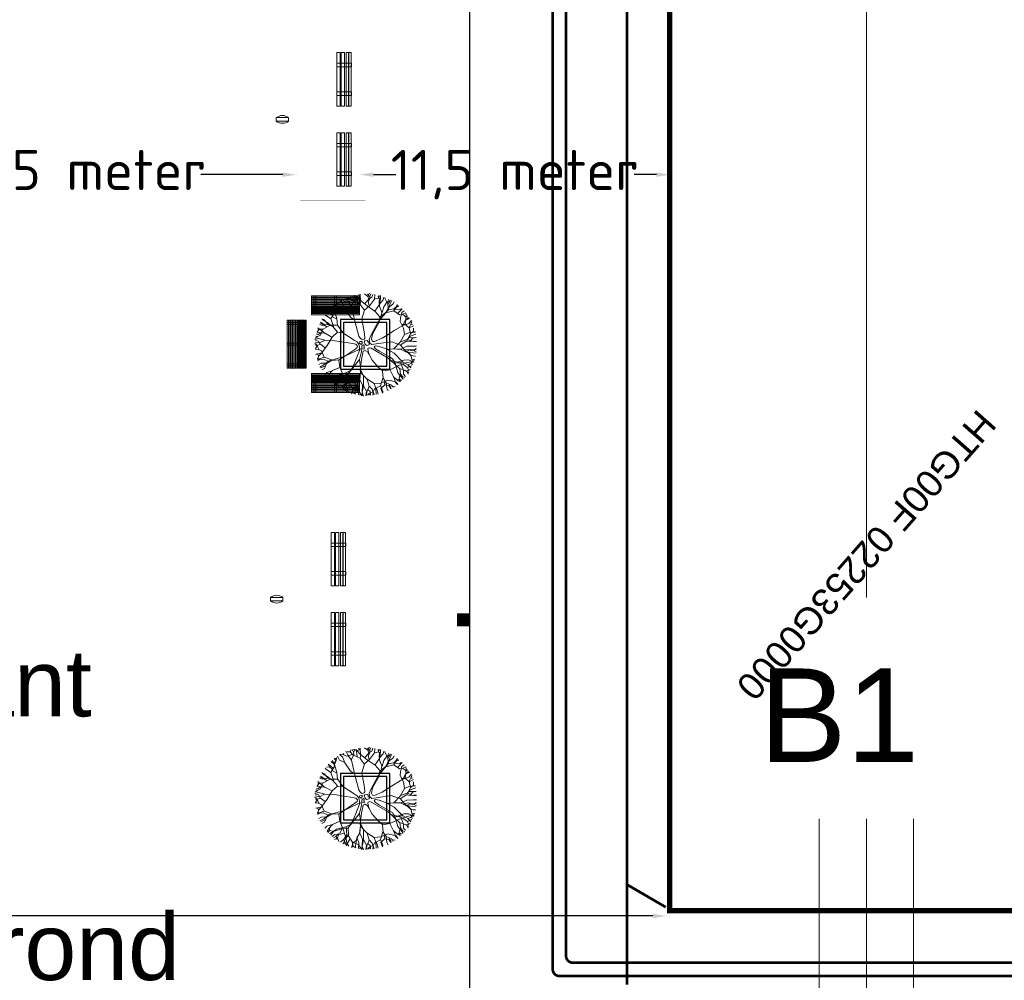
# Model space of a CAD drawing. Header units: millimetres. Extents: x 747415 to 1601423, y -236173 to 551995.
# Tile 191 of 256: x 1063415 to 1100309, y 53156 to 89137. Entities that reach past the tile are written whole.
import ezdxf
from ezdxf.lldxf.tags import DXFTag

# ---------------------------------------------------------------- set-up
doc = ezdxf.new("R2010")
doc.units = ezdxf.units.MM
doc.header["$LTSCALE"] = 100
doc.header["$MEASUREMENT"] = 0
for name, pattern in [('BORDERX2', [88.9, 25.4, -12.7, 25.4, -12.7, 0, -12.7]), ('HIDDEN', [9.525, 6.35, -3.175]), ('HIDDEN2', [4.7625, 3.175, -1.5875])]:
    doc.linetypes.add(name, pattern=pattern)
doc.layers.get('0').update_dxf_attribs({"linetype": 'CONTINUOUS', "lineweight": 0})
doc.layers.get('DEFPOINTS').update_dxf_attribs({"color": 6, "linetype": 'CONTINUOUS', "lineweight": 0})
for name, color, linetype, lineweight in [('T--A9042_BEPLANTING', 90, 'CONTINUOUS', 0), ('T--L9020_GEBOUWEN', 252, 'CONTINUOUS', 0), ('T--L9042_BOMEN', 84, 'CONTINUOUS', 0), ('T--L9051_Verwarming', 210, 'CENTRALE_VERWARMING', 0), ('T--L9052_Hemelwaterafvoer', 130, 'HEMELWATER_AFVOER', 0), ('T--L9052_Straatkolken', 240, 'CONTINUOUS', 0), ('T--L9064_ICT', 170, 'ICT_LEIDING', 0), ('T--L9065_BEVEILIGING_Afsluiter_ondergronds', 94, 'CONTINUOUS', 0), ('T--L9065_BEVEILIGING_Brandhydrant', 170, 'CONTINUOUS', 0), ('T--L9071_TERREINMEUBILAIR_Bank', 250, 'CONTINUOUS', 0), ('T--M9040_Terrein_Afwerking_Plein', 244, 'CONTINUOUS', 0)]:
    doc.layers.add(name, color=color, linetype=linetype, lineweight=lineweight)
for name, color, linetype in [('T--L9000_PERCELEN', 4, 'BORDERX2'), ('T--L9022_OVERKAPPING_Bushokje', 7, 'HIDDEN2'), ('T--L9041_VERHARDING_Wegen', 7, 'CONTINUOUS')]:
    doc.layers.add(name, color=color, linetype=linetype)
doc.styles.add('Raymond nov 2012', font='isocpeur.ttf', dxfattribs={"height": 1500})
doc.styles.get("Standard").update_dxf_attribs({"font": 'arial.ttf'})
tags = doc.linetypes.add('CENTRALE_VERWARMING', pattern='A,12.7,-5.08,["CV",Standard,S=2.54,R=0,X=-2.54,Y=-1.27],-5.08', length=22.86).pattern_tags.tags
tags[6] = DXFTag(74, 10)
tags = doc.linetypes.add('HEMELWATER_AFVOER', pattern='A,12.7,-5.08,["HWA",Standard,S=2.54,R=0,X=-2.54,Y=-1.27],-7.62', length=25.4).pattern_tags.tags
tags[6] = DXFTag(74, 10)
tags = doc.linetypes.add('ICT_LEIDING', pattern='A,12.7,-5.08,["ICT",Standard,S=2.54,R=0,X=-2.54,Y=-1.27],-7.62', length=25.4).pattern_tags.tags
tags[6] = DXFTag(74, 10)
doc.dimstyles.get("Standard").update_dxf_attribs({"dimtxt": 0.18, "dimasz": 500, "dimexe": 0.18, "dimexo": 0.0625, "dimgap": 0.09, "dimtad": 0, "dimtoh": 1, "dimdec": 0, "dimzin": 0, "dimdsep": 46, "dimtxsty": 'Standard', "dimcen": 0.09, "dimadec": 0, "dimazin": 0, "dimtfac": 1, "dimtdec": 0, "dimtofl": 0, "dimtmove": 0, "dimatfit": 3, "dimfxl": 1, "dimtolj": 1, "dimtzin": 0, "dimarcsym": 0})

# ---------------------------------------------------------------- blocks, each defined once
blk = doc.blocks.new('FMEBLOCK9')
at = {"layer": 'T--L9000_PERCELEN'}
blk.add_text('HTG00F 02253G0000', height=1, dxfattribs=at).set_placement((0, 0))
blk = doc.blocks.new('*D118')
at = {"layer": 'DEFPOINTS', "color": 0, "linetype": 'Continuous', "transparency": 16777216}
for p in [(1018847, 55566), (1018847, 55566), (1087638, 55566)]:
    blk.add_point(p, dxfattribs=at)
at = {"layer": 'T--M9040_Terrein_Afwerking_Plein', "color": 0, "linetype": 'Continuous', "lineweight": -2, "transparency": 16777216}
for p, q in [((1018847, 55566), (1018847, 55566)), ((1019347, 55566), (1049267, 55566)), ((1087138, 55566), (1057217, 55566)), ((1087638, 55566), (1087638, 55566))]:
    blk.add_line(p, q, dxfattribs=at)
at = {"layer": 'T--M9040_Terrein_Afwerking_Plein', "color": 0, "linetype": 'Continuous', "transparency": 16777216}
for points in [[(1019347, 55649), (1019347, 55483), (1018847, 55566)], [(1087138, 55649), (1087138, 55483), (1087638, 55566)]]:
    blk.add_solid(points, dxfattribs=at)
at = {"layer": 'T--M9040_Terrein_Afwerking_Plein', "color": 0, "linetype": 'Continuous', "transparency": 16777216, "insert": (1053242, 55566), "char_height": 1500, "attachment_point": 5, "style": 'Raymond nov 2012'}
blk.add_mtext('\\A1;69 meter', dxfattribs=at)
blk = doc.blocks.new('*D119')
at = {"layer": 'DEFPOINTS', "color": 0, "linetype": 'Continuous', "transparency": 16777216}
for p in [(1057410, 83333), (1073770, 83333), (1073770, 83333)]:
    blk.add_point(p, dxfattribs=at)
at = {"layer": 'T--M9040_Terrein_Afwerking_Plein', "color": 0, "linetype": 'Continuous', "lineweight": -2, "transparency": 16777216}
for p, q in [((1057410, 83333), (1057410, 83333)), ((1057910, 83333), (1060978, 83333)), ((1073270, 83333), (1070203, 83333)), ((1073770, 83333), (1073770, 83333))]:
    blk.add_line(p, q, dxfattribs=at)
at = {"layer": 'T--M9040_Terrein_Afwerking_Plein', "color": 0, "linetype": 'Continuous', "transparency": 16777216}
for points in [[(1057910, 83416), (1057910, 83250), (1057410, 83333)], [(1073270, 83416), (1073270, 83250), (1073770, 83333)]]:
    blk.add_solid(points, dxfattribs=at)
at = {"layer": 'T--M9040_Terrein_Afwerking_Plein', "color": 0, "linetype": 'Continuous', "transparency": 16777216, "insert": (1065590, 83333), "char_height": 1500, "attachment_point": 5, "style": 'Raymond nov 2012'}
blk.add_mtext('\\A1;16,5 meter', dxfattribs=at)
blk = doc.blocks.new('*D141')
at = {"layer": 'DEFPOINTS', "color": 0, "linetype": 'Continuous', "transparency": 16777216}
for p in [(1076170, 83333), (1087774, 83333), (1087774, 83333)]:
    blk.add_point(p, dxfattribs=at)
at = {"layer": 'T--M9040_Terrein_Afwerking_Plein', "color": 0, "linetype": 'Continuous', "lineweight": -2, "transparency": 16777216}
for p, q in [((1076170, 83333), (1076170, 83333)), ((1076670, 83333), (1077510, 83333)), ((1087274, 83333), (1086435, 83333)), ((1087774, 83333), (1087774, 83333))]:
    blk.add_line(p, q, dxfattribs=at)
at = {"layer": 'T--M9040_Terrein_Afwerking_Plein', "color": 0, "linetype": 'Continuous', "transparency": 16777216}
for points in [[(1076670, 83416), (1076670, 83250), (1076170, 83333)], [(1087274, 83416), (1087274, 83250), (1087774, 83333)]]:
    blk.add_solid(points, dxfattribs=at)
at = {"layer": 'T--M9040_Terrein_Afwerking_Plein', "color": 0, "linetype": 'Continuous', "transparency": 16777216, "insert": (1081972, 83333), "char_height": 1500, "attachment_point": 5, "style": 'Raymond nov 2012'}
blk.add_mtext('\\A1;11,5 meter', dxfattribs=at)
blk = doc.blocks.new('boom13')
for p, q in [((-606, 955), (-1011, 1186)), ((-679, 738), (-388, 450)), ((-449, 798), (-606, 955)), ((-370, 711), (-449, 798)), ((137, 948), (50, 672)), ((-204, 179), (-722, 696)), ((-388, 450), (-261, 327)), ((-213, 484), (-370, 711)), ((-156, 367), (-213, 484)), ((50, 672), (6, 360)), ((121, 280), (299, 369)), ((299, 369), (659, 718)), ((-966, 249), (-645, 88)), ((-645, 88), (-379, 36)), ((-379, 36), (-204, 40)), ((-261, 327), (-187, 297)), ((-170, 127), (-204, 179)), ((-204, 40), (-170, 70)), ((-187, 297), (-156, 327)), ((-170, 70), (-170, 127)), ((-156, 327), (-156, 367)), ((6, 360), (32, 289)), ((32, 289), (121, 280)), ((228, 49), (201, 13)), ((201, 13), (201, -58)), ((388, 76), (228, 49)), ((950, 127), (388, 76)), ((201, -58), (255, -111)), ((255, -111), (362, -147)), ((362, -147), (935, -144))]:
    blk.add_line(p, q)
for points in [[(-413, 759), (-447, 992), (-269, 1281), (-35, 1515), (-13, 1692), (-46, 1926)], [(-257, 1303), (-235, 1570), (-369, 1759), (-402, 1881)], [(-366, 1282), (-285, 1517), (-346, 1659), (-369, 1793), (-399, 1887)], [(-313, 1681), (-246, 1770), (-257, 1904)], [(-285, 1532), (-63, 1735), (-14, 1860), (-45, 1939)], [(-189, 1626), (-250, 1894)], [(-224, 1581), (-146, 1704), (-124, 1926)], [(-55, 1742), (181, 1756), (261, 1834), (270, 1904)], [(-22, 1868), (112, 1906)], [(137, 948), (215, 1182), (313, 1542), (331, 1778), (411, 1903)], [(354, 1515), (343, 1637), (165, 1748), (199, 1926)], [(269, 1841), (364, 1903)], [(321, 1550), (472, 1698), (497, 1863)], [(-1095, 1504), (-1160, 1475), (-1194, 1518)], [(-966, 249), (-1136, 377), (-1160, 636), (-1100, 999), (-1069, 1336), (-1084, 1501), (-1026, 1635)], [(-1158, 1348), (-1114, 1592)], [(-838, 771), (-961, 988), (-951, 1244), (-993, 1420), (-1088, 1527), (-1114, 1604)], [(-874, 1546), (-1008, 1540), (-1062, 1627)], [(-702, 1481), (-858, 1537), (-925, 1692)], [(-169, 984), (-173, 989), (-374, 1274), (-593, 1370), (-859, 1546), (-920, 1704)], [(-814, 1737), (-669, 1392), (-536, 1248), (-447, 981), (-524, 1248), (-480, 1481), (-536, 1726), (-569, 1837)], [(-585, 1378), (-599, 1520), (-669, 1591), (-715, 1702), (-785, 1773)], [(-708, 1694), (-659, 1803)], [(-669, 1381), (-636, 1592), (-702, 1793)], [(-35, 1515), (210, 1548), (477, 1492), (599, 1537), (788, 1637), (821, 1737)], [(343, 1648), (488, 1704), (532, 1826)], [(499, 1715), (710, 1781)], [(590, 1752), (544, 1831)], [(707, 1648), (598, 1744), (607, 1815)], [(929, 1057), (924, 1363), (729, 1530), (715, 1656), (740, 1774)], [(800, 1490), (920, 1686)], [(988, 1381), (922, 1526), (922, 1604), (933, 1648)], [(932, 1371), (1068, 1535), (1076, 1574)], [(1020, 1171), (1001, 1377), (1055, 1484), (1130, 1550)], [(1040, 1500), (1046, 1595)], [(-1330, 1129), (-1455, 1092), (-1557, 1142)], [(-1383, 1234), (-1502, 1265)], [(-722, 696), (-968, 847), (-1210, 999), (-1342, 1181), (-1459, 1300)], [(-972, 987), (-1092, 1170), (-1254, 1296), (-1400, 1311)], [(-1104, 1115), (-1320, 1126), (-1373, 1231), (-1358, 1377)], [(-969, 892), (-1014, 1192), (-1158, 1337), (-1303, 1415)], [(-1254, 1296), (-1229, 1464), (-1251, 1463)], [(685, 691), (848, 929), (1012, 1163), (1200, 1286), (1325, 1397)], [(848, 806), (945, 1056), (1095, 1189), (1176, 1392), (1248, 1462)], [(988, 926), (1177, 1037), (1311, 1192), (1333, 1337)], [(1119, 1196), (1316, 1218), (1395, 1296)], [(1214, 1211), (1341, 1351)], [(1305, 896), (1432, 1083), (1519, 1137)], [(1311, 1192), (1478, 1159), (1478, 1181)], [(-1509, -64), (-1555, 179), (-1512, 448), (-1563, 568), (-1672, 752), (-1774, 780)], [(-1451, 712), (-1677, 725), (-1768, 772)], [(-1157, 647), (-1453, 701), (-1638, 830), (-1700, 903)], [(-1427, 965), (-1568, 891), (-1646, 887), (-1690, 896)], [(-1598, 808), (-1608, 902), (-1661, 962)], [(-1548, 1010), (-1643, 1011)], [(-679, 738), (-791, 848), (-980, 892), (-1347, 903), (-1637, 1026)], [(-1218, 1007), (-1423, 978), (-1532, 1026), (-1602, 1097)], [(-169, 984), (-101, 476), (-74, 236), (-3, 182), (130, 191), (264, 289), (685, 691)], [(659, 718), (855, 798), (1090, 685), (1371, 447), (1644, 247), (1792, 175), (1878, 56)], [(766, 803), (988, 914), (1244, 892), (1422, 926), (1533, 1014), (1611, 1037)], [(945, 124), (950, 127), (1245, 314), (1352, 529), (1541, 785), (1701, 838)], [(1098, 677), (1297, 903), (1502, 996), (1597, 1011)], [(1463, 973), (1549, 932), (1627, 947)], [(1542, 801), (1542, 935), (1631, 984)], [(1600, 578), (1633, 704), (1728, 766)], [(-1138, 366), (-1403, 320), (-1594, 382), (-1810, 346), (-1907, 371)], [(-1674, 471), (-1860, 508)], [(-1661, 307), (-1724, 449), (-1848, 487)], [(-1613, 398), (-1733, 556), (-1840, 584)], [(-1736, 459), (-1813, 667)], [(1360, 520), (1502, 527), (1577, 594), (1689, 634), (1764, 701)], [(1472, 391), (1592, 570), (1710, 561), (1827, 474)], [(1681, 627), (1788, 573)], [(1718, 569), (1805, 655)], [(-1529, 325), (-1650, 308), (-1752, 124), (-1932, 149)], [(-1667, 148), (-1877, 180), (-1915, 167)], [(-1395, 307), (-1656, 145), (-1699, -108), (-1799, -185), (-1913, -224)], [(-879, -432), (-510, -289), (-226, -147), (-217, -67), (-297, 5), (-404, 31)], [(0, 162), (-62, 137), (-62, 37), (0, 0), (100, -12), (125, 25), (112, 112), (75, 137), (37, 125), (0, 150)], [(1252, 306), (1483, 213), (1628, 268), (1763, 283), (1859, 309)], [(1499, 212), (1690, -20), (1812, -74), (1893, -48)], [(1521, -126), (1674, 12), (1792, 33), (1890, 12)], [(1587, 113), (1858, 159)], [(1797, 55), (1876, 106)], [(1800, 183), (1809, 254), (1864, 261)], [(-1701, -27), (-1930, -25)], [(-879, -432), (-967, -449), (-1264, -286), (-1509, -64), (-1688, -51), (-1919, -96)], [(-1566, -256), (-1692, -185), (-1916, -173)], [(-1662, -350), (-1754, -288), (-1887, -306)], [(-1789, -188), (-1814, -330), (-1879, -359)], [(-1817, -341), (-1861, -422)], [(-1287, -276), (-1555, -267), (-1737, -410), (-1857, -449)], [(-492, -352), (-495, -358), (-911, -922), (-881, -1160), (-895, -1478), (-999, -1611)], [(-891, -407), (-492, -352), (-218, -204), (-135, -200), (-113, -230), (-130, -300), (-237, -923)], [(-702, -669), (-359, -405), (-163, -271), (-39, -236), (59, -236), (166, -271), (264, -360), (639, -692)], [(319, -824), (184, -520), (95, -342), (15, -298), (-39, -325), (-83, -431), (-318, -1107)], [(-87, -62), (-162, -87), (-125, -162), (-62, -150), (0, -125), (0, -62), (-37, -50), (-100, -75)], [(75, -100), (37, -150), (112, -200), (150, -162), (137, -87), (75, -100)], [(935, -144), (1224, -133), (1510, -124), (1721, -202), (1884, -236)], [(986, -142), (1123, -269), (1479, -385), (1713, -415), (1834, -501)], [(1697, -28), (1699, -264), (1772, -347), (1843, -360)], [(1780, -356), (1837, -454)], [(1821, -67), (1852, -203)], [(-1505, -468), (-1710, -415), (-1864, -478)], [(-891, -407), (-1135, -370), (-1495, -471), (-1706, -577), (-1854, -573)], [(-1728, -663), (-1831, -613)], [(-1693, -853), (-1356, -691), (-1218, -551), (-956, -449), (-1218, -540), (-1454, -507), (-1695, -574), (-1805, -613)], [(-1477, -889), (-1610, -694), (-1718, -666), (-1783, -695)], [(-1344, -691), (-1557, -668), (-1754, -744)], [(-1443, -729), (-1491, -887), (-1643, -962)], [(-702, -669), (-806, -786), (-841, -977), (-833, -1345), (-941, -1639)], [(638, -689), (708, -890), (584, -1119), (332, -1387), (120, -1650), (40, -1795), (-83, -1874)], [(637, -691), (642, -693), (968, -818), (1204, -776), (1522, -774), (1661, -871)], [(1486, -393), (1626, -551), (1790, -585)], [(1535, -766), (1643, -686), (1736, -728)], [(1565, -784), (1666, -680), (1736, -692)], [(1674, -672), (1756, -630)], [(-1602, -926), (-1703, -830)], [(-1179, -979), (-1466, -892), (-1599, -915), (-1651, -982)], [(-318, -1107), (-576, -1144), (-942, -1102), (-1280, -1088), (-1443, -1111), (-1580, -1060)], [(-1308, -945), (-1507, -1134)], [(-922, -919), (-1165, -971), (-1255, -1096), (-1359, -1184), (-1424, -1259)], [(-841, -966), (-1139, -1026), (-1276, -1177), (-1346, -1326)], [(-237, -923), (-239, -1212), (-245, -1498), (-333, -1704), (-375, -1866)], [(319, -824), (428, -1069), (547, -1423), (663, -1629), (666, -1778)], [(717, -882), (962, -992), (1087, -1149), (1286, -1240), (1352, -1315)], [(963, -976), (1270, -987), (1446, -800), (1573, -792), (1689, -823)], [(966, -829), (1029, -1069), (1159, -1153), (1252, -1252), (1330, -1314)], [(1038, -1082), (966, -1374), (995, -1505), (1065, -1554)], [(1201, -787), (1292, -897), (1390, -917), (1490, -983), (1588, -1004)], [(1277, -995), (1434, -1138), (1473, -1149)], [(1403, -869), (1592, -998)], [(1479, -981), (1500, -1099)], [(-1287, -1178), (-1533, -1146)], [(-1445, -1122), (-1413, -1185), (-1455, -1222)], [(-1057, -1112), (-1057, -1328), (-1160, -1386), (-1306, -1378)], [(-1099, -1424), (-1218, -1439)], [(-1162, -1397), (-1187, -1517)], [(-892, -1157), (-1006, -1242), (-1031, -1339), (-1102, -1435), (-1127, -1532)], [(-1059, -1339), (-1017, -1461), (-1061, -1566)], [(-587, -1142), (-626, -1440), (-745, -1631), (-816, -1696)], [(-637, -1438), (-639, -1665), (-681, -1758)], [(-307, -1109), (-249, -1371), (-300, -1565), (-254, -1779), (-274, -1877)], [(-235, -1363), (-61, -1615), (194, -1645), (276, -1742), (321, -1853)], [(544, -1434), (501, -1641), (572, -1792)], [(576, -1126), (792, -1336), (874, -1546), (884, -1641)], [(963, -1385), (775, -1528), (752, -1636), (784, -1700)], [(784, -1343), (965, -1480), (1014, -1570)], [(1011, -1213), (1210, -1402)], [(1093, -1173), (1105, -1371), (1179, -1454)], [(1103, -1268), (1237, -1402)], [(-887, -1491), (-812, -1602), (-859, -1694)], [(-726, -1590), (-819, -1605), (-876, -1661)], [(-316, -1584), (-467, -1712), (-490, -1821)], [(-386, -1649), (-414, -1837)], [(-248, -1508), (-117, -1669), (-102, -1788), (-127, -1884)], [(-63, -1626), (-84, -1837), (-69, -1874)], [(-81, -1793), (-33, -1875)], [(47, -1803), (118, -1815), (122, -1870)], [(113, -1651), (122, -1880)], [(271, -1486), (445, -1614), (430, -1731), (336, -1844)], [(278, -1731), (422, -1749), (454, -1813)], [(433, -1752), (515, -1792)], [(437, -1740), (518, -1831)], [(452, -1623), (576, -1662), (633, -1760)], [(750, -1647), (705, -1752)], [(853, -1505), (808, -1589), (819, -1668)], [(1006, -1508), (916, -1614)]]:
    blk.add_lwpolyline(points)
blk = doc.blocks.new('Buitenbank 180cm enkel')
at = {"layer": 'T--L9071_TERREINMEUBILAIR_Bank'}
for points in [[(-1715, -95), (-1715, -105), (-1635, -105), (-1635, -95)], [(-1715, -140), (-1715, -150), (-1635, -150), (-1635, -140)], [(-1715, -185), (-1715, -195), (-1635, -195), (-1635, -185)], [(-1715, -230), (-1715, -240), (-1635, -240), (-1635, -230)], [(-1715, -275), (-1715, -285), (-1635, -285), (-1635, -275)], [(-1715, -320), (-1715, -335), (-1635, -335), (-1635, -320)], [(-940, -95), (-940, -105), (-860, -105), (-860, -95)], [(-940, -140), (-940, -150), (-860, -150), (-860, -140)], [(-940, -185), (-940, -195), (-860, -195), (-860, -185)], [(-940, -230), (-940, -240), (-860, -240), (-860, -230)], [(-940, -275), (-940, -285), (-860, -285), (-860, -275)], [(-940, -320), (-940, -335), (-860, -335), (-860, -320)], [(-165, -95), (-165, -105), (-85, -105), (-85, -95)], [(-165, -140), (-165, -150), (-85, -150), (-85, -140)], [(-165, -185), (-165, -195), (-85, -195), (-85, -185)], [(-165, -230), (-165, -240), (-85, -240), (-85, -230)], [(-165, -285), (-165, -295), (-85, -295), (-85, -285)], [(-165, -320), (-165, -335), (-85, -335), (-85, -320)], [(-1715, -385), (-1715, -400), (-1635, -400), (-1635, -385)], [(-1715, -450), (-1715, -465), (-1635, -465), (-1635, -450)], [(-1715, -515), (-1715, -530), (-1635, -530), (-1635, -515)], [(-1715, -580), (-1715, -595), (-1635, -595), (-1635, -580)], [(-1715, -645), (-1715, -660), (-1635, -660), (-1635, -645)], [(-940, -385), (-940, -400), (-860, -400), (-860, -385)], [(-940, -450), (-940, -465), (-860, -465), (-860, -450)], [(-940, -515), (-940, -530), (-860, -530), (-860, -515)], [(-940, -580), (-940, -595), (-860, -595), (-860, -580)], [(-940, -645), (-940, -660), (-860, -660), (-860, -645)], [(-165, -385), (-165, -400), (-85, -400), (-85, -385)], [(-165, -450), (-165, -465), (-85, -465), (-85, -450)], [(-165, -515), (-165, -530), (-85, -530), (-85, -515)], [(-165, -580), (-165, -595), (-85, -595), (-85, -580)], [(-165, -645), (-165, -660), (-85, -660), (-85, -645)]]:
    blk.add_hatch(color=256, dxfattribs=at).paths.add_polyline_path(points)
for p, q in [((-1800, 0), (0, 0)), ((-1800, 0), (-1800, -45)), ((0, 0), (0, -45)), ((-1800, -45), (0, -45)), ((-1800, -60), (0, -60)), ((-1800, -60), (-1800, -95)), ((-1800, -95), (0, -95)), ((-1800, -105), (0, -105)), ((-1800, -105), (-1800, -140)), ((-1800, -140), (0, -140)), ((-1800, -150), (0, -150)), ((-1800, -150), (-1800, -185)), ((-1800, -185), (0, -185)), ((-1800, -195), (0, -195)), ((-1800, -195), (-1800, -230)), ((-1800, -230), (0, -230)), ((-1800, -240), (0, -240)), ((-1800, -240), (-1800, -275)), ((-1800, -275), (0, -275)), ((-1800, -285), (0, -285)), ((-1800, -285), (-1800, -320)), ((-1800, -320), (0, -320)), ((-1800, -335), (0, -335)), ((-1800, -335), (-1800, -385)), ((0, -60), (0, -95)), ((0, -105), (0, -140)), ((0, -150), (0, -185)), ((0, -195), (0, -230)), ((0, -240), (0, -275)), ((0, -285), (0, -320)), ((0, -335), (0, -385)), ((-1800, -385), (0, -385)), ((-1800, -400), (0, -400)), ((-1800, -400), (-1800, -450)), ((-1800, -450), (0, -450)), ((-1800, -465), (0, -465)), ((-1800, -465), (-1800, -515)), ((-1800, -515), (0, -515)), ((-1800, -530), (0, -530)), ((-1800, -530), (-1800, -580)), ((-1800, -580), (0, -580)), ((-1800, -595), (0, -595)), ((-1800, -595), (-1800, -645)), ((-1800, -645), (0, -645)), ((-1800, -660), (0, -660)), ((-1800, -660), (-1800, -710)), ((-1800, -710), (0, -710)), ((0, -400), (0, -450)), ((0, -465), (0, -515)), ((0, -530), (0, -580)), ((0, -595), (0, -645)), ((0, -660), (0, -710))]:
    blk.add_line(p, q, dxfattribs=at)
at = {"layer": 'T--L9071_TERREINMEUBILAIR_Bank', "linetype": 'HIDDEN'}
for p, q in [((-1715, -60), (-1715, -710)), ((-1635, -60), (-1635, -710)), ((-940, -60), (-940, -710)), ((-860, -60), (-860, -710)), ((-165, -60), (-165, -710)), ((-85, -60), (-85, -710))]:
    blk.add_line(p, q, dxfattribs=at)
at = {"layer": 'T--L9071_TERREINMEUBILAIR_Bank', "const_width": 1}
for points in [[(-1715, -95), (-1715, -105), (-1635, -105), (-1635, -95)], [(-1715, -140), (-1715, -150), (-1635, -150), (-1635, -140)], [(-1715, -185), (-1715, -195), (-1635, -195), (-1635, -185)], [(-1715, -230), (-1715, -240), (-1635, -240), (-1635, -230)], [(-1715, -275), (-1715, -285), (-1635, -285), (-1635, -275)], [(-1715, -320), (-1715, -335), (-1635, -335), (-1635, -320)], [(-940, -95), (-940, -105), (-860, -105), (-860, -95)], [(-940, -140), (-940, -150), (-860, -150), (-860, -140)], [(-940, -185), (-940, -195), (-860, -195), (-860, -185)], [(-940, -230), (-940, -240), (-860, -240), (-860, -230)], [(-940, -275), (-940, -285), (-860, -285), (-860, -275)], [(-940, -320), (-940, -335), (-860, -335), (-860, -320)], [(-165, -95), (-165, -105), (-85, -105), (-85, -95)], [(-165, -140), (-165, -150), (-85, -150), (-85, -140)], [(-165, -185), (-165, -195), (-85, -195), (-85, -185)], [(-165, -230), (-165, -240), (-85, -240), (-85, -230)], [(-165, -285), (-165, -295), (-85, -295), (-85, -285)], [(-165, -320), (-165, -335), (-85, -335), (-85, -320)], [(-1715, -385), (-1715, -400), (-1635, -400), (-1635, -385)], [(-1715, -450), (-1715, -465), (-1635, -465), (-1635, -450)], [(-1715, -515), (-1715, -530), (-1635, -530), (-1635, -515)], [(-1715, -580), (-1715, -595), (-1635, -595), (-1635, -580)], [(-1715, -645), (-1715, -660), (-1635, -660), (-1635, -645)], [(-940, -385), (-940, -400), (-860, -400), (-860, -385)], [(-940, -450), (-940, -465), (-860, -465), (-860, -450)], [(-940, -515), (-940, -530), (-860, -530), (-860, -515)], [(-940, -580), (-940, -595), (-860, -595), (-860, -580)], [(-940, -645), (-940, -660), (-860, -660), (-860, -645)], [(-165, -385), (-165, -400), (-85, -400), (-85, -385)], [(-165, -450), (-165, -465), (-85, -465), (-85, -450)], [(-165, -515), (-165, -530), (-85, -530), (-85, -515)], [(-165, -580), (-165, -595), (-85, -595), (-85, -580)], [(-165, -645), (-165, -660), (-85, -660), (-85, -645)]]:
    blk.add_lwpolyline(points, close=True, dxfattribs=at)
blk = doc.blocks.new('Afvalbak')
at = {"layer": 'T--L9071_TERREINMEUBILAIR_Bank', "linetype": 'Continuous'}
blk.add_lwpolyline([(-65, 0), (65, 0), (65, -460), (-65, -460)], close=True, dxfattribs=at)
for centre, start, end in [((225.625, -230), 141.641984, 218.358016), ((-225.625, -230), 321.641984, 38.358016)]:
    blk.add_arc(centre, 370.625, start, end, dxfattribs=at)

msp = doc.modelspace()

# ---------------------------------------------------------------- hatches: boundary and pattern name
at = {"layer": 'T--A9042_BEPLANTING'}
h = msp.add_hatch(dxfattribs=at)
h.set_pattern_fill('GRASS', color=256, scale=1500, style=0)
edge = h.paths.add_edge_path()
edge.add_line((1194589.183, 247525.193), (1194593.64, 247264.881))
edge.add_line((1194593.64, 247264.881), (1189597.042, 247120.843))
edge.add_line((1189597.042, 247120.843), (1179615.176, 246734.424))
edge.add_line((1179615.176, 246734.424), (1169673.169, 246260.926))
edge.add_line((1169673.169, 246260.926), (1159743.156, 245284.429))
edge.add_line((1159743.156, 245284.429), (1149794.302, 244232.037))
edge.add_line((1149794.302, 244232.037), (1139904.319, 243419.621))
edge.add_line((1139904.319, 243419.621), (1138613.747, 243325.021))
edge.add_line((1138613.747, 243325.021), (1135690.007, 243117.197))
edge.add_line((1135690.007, 243117.197), (1132771.926, 242932.503))
edge.add_line((1132771.926, 242932.503), (1129859.398, 242758.599))
edge.add_line((1129859.398, 242758.599), (1126616.556, 242566.575))
edge.add_line((1126616.556, 242566.575), (1123385.964, 242364.695))
edge.add_line((1123385.964, 242364.695), (1120184.728, 242139.833))
edge.add_line((1120184.728, 242139.833), (1117014.113, 241880.011))
edge.add_line((1117014.113, 241880.011), (1113876.289, 241570.228))
edge.add_line((1113876.289, 241570.228), (1110773.76, 241198.319))
edge.add_line((1110773.76, 241198.319), (1107692.214, 240764.72))
edge.add_line((1107692.214, 240764.72), (1104624.361, 240306.925))
edge.add_line((1104624.361, 240306.925), (1101572.465, 239835.828))
edge.add_line((1101572.465, 239835.828), (1100403.086, 239650.924))
edge.add_line((1100403.086, 239650.924), (1097780.987, 239217.99))
edge.add_line((1097780.987, 239217.99), (1095157.329, 238732.83))
edge.add_line((1095157.329, 238732.83), (1092526.922, 238274.052))
edge.add_line((1092526.922, 238274.052), (1089457.602, 237766.051))
edge.add_line((1089457.602, 237766.051), (1086388.73, 237224.846))
edge.add_line((1086388.73, 237224.846), (1083401.545, 236651.668))
edge.add_line((1083401.545, 236651.668), (1080469.385, 236024.459))
edge.add_line((1080469.385, 236024.459), (1077519.444, 235269.823))
edge.add_line((1077519.444, 235269.823), (1074567.867, 234454.498))
edge.add_line((1074567.867, 234454.498), (1071611.505, 233602.32))
edge.add_line((1071611.505, 233602.32), (1068661.406, 232725.291))
edge.add_line((1068661.406, 232725.291), (1065719.424, 231822.381))
edge.add_line((1065719.424, 231822.381), (1062684.54, 230856.109))
edge.add_line((1062684.54, 230856.109), (1059866.196, 229920.836))
edge.add_line((1059866.196, 229920.836), (1056845.381, 228880.035))
edge.add_line((1056845.381, 228880.035), (1054034.15, 227860.451))
edge.add_line((1054034.15, 227860.451), (1051908.682, 227043.859))
edge.add_line((1051908.682, 227043.859), (1051192.354, 226766.278))
edge.add_line((1051192.354, 226766.278), (1050671.69, 226564.519))
edge.add_line((1050671.69, 226564.519), (1049927.631, 226262.62))
edge.add_line((1049927.631, 226262.62), (1049070.32, 225903.54))
edge.add_line((1049070.32, 225903.54), (1048360.834, 225606.376))
edge.add_line((1048360.834, 225606.376), (1045574.185, 224396.868))
edge.add_line((1045574.185, 224396.868), (1042746.023, 223102.062))
edge.add_line((1042746.023, 223102.062), (1039916.204, 221736.561))
edge.add_line((1039916.204, 221736.561), (1037264.038, 220364.549))
edge.add_line((1037264.038, 220364.549), (1036639.036, 220037.907))
edge.add_line((1036639.036, 220037.907), (1035761.731, 219567.084))
edge.add_line((1035761.731, 219567.084), (1034455.173, 218860.02))
edge.add_line((1034455.173, 218860.02), (1031834.519, 217415.207))
edge.add_line((1031834.519, 217415.207), (1029063.532, 215837.52))
edge.add_line((1029063.532, 215837.52), (1026493.513, 214322.916))
edge.add_line((1026493.513, 214322.916), (1023661.374, 212596.81))
edge.add_line((1023661.374, 212596.81), (1021148.701, 211011.913))
edge.add_line((1021148.701, 211011.913), (1018664.489, 209394.723))
edge.add_line((1018664.489, 209394.723), (1016111.63, 207674.051))
edge.add_line((1016111.63, 207674.051), (1013541.964, 205866.676))
edge.add_line((1013541.964, 205866.676), (1011054.819, 204060.939))
edge.add_line((1011054.819, 204060.939), (1008551.61, 202180.933))
edge.add_line((1008551.61, 202180.933), (1006071.977, 200261.271))
edge.add_line((1006071.977, 200261.271), (1003623.026, 198305.877))
edge.add_line((1003623.026, 198305.877), (1001255.469, 196356.541))
edge.add_line((1001255.469, 196356.541), (998895.97, 194358.237))
edge.add_line((998895.97, 194358.237), (996592.894, 192340.973))
edge.add_line((996592.894, 192340.973), (994271.188, 190253.094))
edge.add_line((994271.188, 190253.094), (992089.799, 188232.713))
edge.add_line((992089.799, 188232.713), (989855.126, 186096.735))
edge.add_line((989855.126, 186096.735), (987565.682, 183840.779))
edge.add_line((987565.682, 183840.779), (985556.73, 181812.43))
edge.add_line((985556.73, 181812.43), (983340.235, 179499.914))
edge.add_line((983340.235, 179499.914), (981234.422, 177237.565))
edge.add_line((981234.422, 177237.565), (979162.94, 174943.215))
edge.add_line((979162.94, 174943.215), (977214.691, 172724.59))
edge.add_line((977214.691, 172724.59), (975036.892, 170165.071))
edge.add_line((975036.892, 170165.071), (973160.412, 167901.106))
edge.add_line((973160.412, 167901.106), (971300.145, 165540.186))
edge.add_line((971300.145, 165540.186), (970653.489, 164750.347))
edge.add_line((970653.489, 164750.347), (969323.906, 163031.694))
edge.add_line((969323.906, 163031.694), (967532.389, 160664.585))
edge.add_line((967532.389, 160664.585), (965620.33, 158124.446))
edge.add_line((965620.33, 158124.446), (963729.485, 155559.861))
edge.add_line((963729.485, 155559.861), (962160.024, 153368.205))
edge.add_line((962160.024, 153368.205), (960583.853, 151476.839))
edge.add_line((960583.853, 151476.839), (957868.106, 147829.141))
edge.add_line((957868.106, 147829.141), (955546.579, 144354.957))
edge.add_line((955546.579, 144354.957), (952781.766, 139999.101))
edge.add_line((952781.766, 139999.101), (950228.309, 135925.671))
edge.add_line((950228.309, 135925.671), (947689.507, 131669.07))
edge.add_line((947689.507, 131669.07), (945836.511, 128467.426))
edge.add_line((945836.511, 128467.426), (939785.242, 117718.876))
edge.add_line((939785.242, 117718.876), (930712.869, 102774.401))
edge.add_line((930712.869, 102774.401), (922173.53, 90199.799))
edge.add_arc((831492.457, 157259.067), 112782.989, 306.60619454, 323.5168236, ccw=False)
edge.add_line((898746.269, 66722.183), (906881.323, 58450.839))
edge.add_arc((1039056.702, -43733.649), 167068.849, 138.06483794, 142.29247104, ccw=False)
edge.add_line((914773.924, 67916.66), (924725.806, 83316.857))
edge.add_line((924725.806, 83316.857), (935036.865, 100427.915))
edge.add_line((935036.865, 100427.915), (938271.243, 105214.41))
edge.add_line((938271.243, 105214.41), (944567.151, 115601.153))
edge.add_line((944567.151, 115601.153), (949536.685, 124088.131))
edge.add_line((949536.685, 124088.131), (954824.472, 132626.587))
edge.add_line((954824.472, 132626.587), (959827.89, 140132.671))
edge.add_line((959827.89, 140132.671), (963059.812, 145135.12))
edge.add_line((963059.812, 145135.12), (965500.197, 148828.356))
edge.add_line((965500.197, 148828.356), (966613.361, 150562.786))
edge.add_line((966613.361, 150562.786), (968025.373, 152669.584))
edge.add_line((968025.373, 152669.584), (969925.147, 155201.552))
edge.add_line((969925.147, 155201.552), (971712.101, 157704.465))
edge.add_line((971712.101, 157704.465), (973307.285, 159791.446))
edge.add_line((973307.285, 159791.446), (974380.773, 161326.936))
edge.add_line((974380.773, 161326.936), (975513.5, 162711.848))
edge.add_line((975513.5, 162711.848), (977022.752, 164676.523))
edge.add_line((977022.752, 164676.523), (979125.989, 167160.936))
edge.add_line((979125.989, 167160.936), (980701.644, 168861.659))
edge.add_line((980701.644, 168861.659), (983077.997, 171627.505))
edge.add_line((983077.997, 171627.505), (985074.319, 173856.029))
edge.add_line((985074.319, 173856.029), (986909.132, 175828.505))
edge.add_line((986909.132, 175828.505), (989063.699, 178159.256))
edge.add_line((989063.699, 178159.256), (991154.428, 180245.145))
edge.add_line((991154.428, 180245.145), (993121.205, 182057.606))
edge.add_line((993121.205, 182057.606), (995324.494, 184142.051))
edge.add_line((995324.494, 184142.051), (997280.219, 186006.612))
edge.add_line((997280.219, 186006.612), (999623.744, 188200.448))
edge.add_line((999623.744, 188200.448), (1002349.065, 190608.065))
edge.add_line((1002349.065, 190608.065), (1004754.956, 192653.066))
edge.add_line((1004754.956, 192653.066), (1007294.928, 194741.918))
edge.add_line((1007294.928, 194741.918), (1008978.786, 196161.928))
edge.add_line((1008978.786, 196161.928), (1011076.047, 197755.95))
edge.add_line((1011076.047, 197755.95), (1013065.241, 199247.814))
edge.add_line((1013065.241, 199247.814), (1015821.037, 201346.882))
edge.add_line((1015821.037, 201346.882), (1017686.716, 202722.52))
edge.add_line((1017686.716, 202722.52), (1020957.031, 204817.97))
edge.add_line((1020957.031, 204817.97), (1023228.197, 206313.401))
edge.add_line((1023228.197, 206313.401), (1026470.58, 208376.744))
edge.add_line((1026470.58, 208376.744), (1028603.548, 209658.432))
edge.add_line((1028603.548, 209658.432), (1030968.801, 211111.637))
edge.add_line((1030968.801, 211111.637), (1032974.557, 212278.47))
edge.add_line((1032974.557, 212278.47), (1034989.373, 213415.47))
edge.add_line((1034989.373, 213415.47), (1036654.679, 214452.728))
edge.add_line((1036654.679, 214452.728), (1038246.03, 215241.653))
edge.add_line((1038246.03, 215241.653), (1039948.347, 216202.761))
edge.add_line((1039948.347, 216202.761), (1041825.775, 217172.039))
edge.add_line((1041825.775, 217172.039), (1043014.131, 217759.859))
edge.add_line((1043014.131, 217759.859), (1045164.207, 218821.145))
edge.add_line((1045164.207, 218821.145), (1047341.541, 219812.404))
edge.add_line((1047341.541, 219812.404), (1050071.07, 221013.985))
edge.add_line((1050071.07, 221013.985), (1051244.22, 221490.97))
edge.add_line((1051244.22, 221490.97), (1052347.556, 221956.97))
edge.add_line((1052347.556, 221956.97), (1053649.506, 222430.47))
edge.add_line((1053649.506, 222430.47), (1054533.126, 222784.97))
edge.add_line((1054533.126, 222784.97), (1056086.056, 223306.47))
edge.add_line((1056086.056, 223306.47), (1057869.317, 223968.97))
edge.add_line((1057869.317, 223968.97), (1060574.556, 224929.97))
edge.add_line((1060574.556, 224929.97), (1063483.693, 225922.97))
edge.add_line((1063483.693, 225922.97), (1065608.903, 226631.593))
edge.add_line((1065608.903, 226631.593), (1069173.064, 227676.47))
edge.add_line((1069173.064, 227676.47), (1072281.977, 228625.637))
edge.add_line((1072281.977, 228625.637), (1075375.394, 229611.47))
edge.add_line((1075375.394, 229611.47), (1077123.927, 230119.62))
edge.add_line((1077123.927, 230119.62), (1080375.394, 230986.97))
edge.add_line((1080375.394, 230986.97), (1082892.594, 231747.063))
edge.add_line((1082892.594, 231747.063), (1087287.423, 232727.295))
edge.add_line((1087287.423, 232727.295), (1089726.851, 233304.236))
edge.add_line((1089726.851, 233304.236), (1092683.446, 233905.227))
edge.add_line((1092683.446, 233905.227), (1095564.394, 234529.046))
edge.add_line((1095564.394, 234529.046), (1098820.303, 235134.124))
edge.add_line((1098820.303, 235134.124), (1101429.17, 235680.801))
edge.add_line((1101429.17, 235680.801), (1102775.394, 235932.97))
edge.add_line((1102775.394, 235932.97), (1105482.445, 236248.973))
edge.add_line((1105482.445, 236248.973), (1107758.807, 236612.397))
edge.add_line((1107758.807, 236612.397), (1110496.735, 236978.709))
edge.add_line((1110496.735, 236978.709), (1115376.091, 237663.748))
edge.add_line((1115376.091, 237663.748), (1120160.891, 238162.648))
edge.add_line((1120160.891, 238162.648), (1122883.614, 238303.454))
edge.add_line((1122883.614, 238303.454), (1125390.669, 238461.915))
edge.add_line((1125390.669, 238461.915), (1128123.405, 238391.97))
edge.add_line((1128123.405, 238391.97), (1132768.171, 238736.47))
edge.add_line((1132768.171, 238736.47), (1135790.587, 239107.966))
edge.add_line((1135790.587, 239107.966), (1138342.94, 239481.456))
edge.add_line((1138342.94, 239481.456), (1142060.43, 239524.47))
edge.add_line((1142060.43, 239524.47), (1147419.918, 239838.053))
edge.add_line((1147419.918, 239838.053), (1152508.673, 240937.759))
edge.add_line((1152508.673, 240937.759), (1161790.445, 241405.25))
edge.add_line((1161790.445, 241405.25), (1166293.104, 242414.317))
edge.add_line((1166293.104, 242414.317), (1170003.913, 243136.47))
edge.add_line((1170003.913, 243136.47), (1182817.631, 243902.97))
edge.add_line((1182817.631, 243902.97), (1191677.387, 244103.47))
edge.add_line((1191677.387, 244103.47), (1200992.076, 244164.47))
edge.add_line((1200992.076, 244164.47), (1212315.556, 244345.47))
edge.add_line((1212315.556, 244345.47), (1212435.36, 247419.97))
edge.add_line((1212435.36, 247419.97), (1205479.36, 247503.517))
edge.add_line((1205479.36, 247503.517), (1202606.248, 247460.622))
edge.add_line((1202606.248, 247460.622), (1194593.64, 247264.881))
at = {"layer": 'T--L9052_Straatkolken', "linetype": 'Continuous'}
h = msp.add_hatch(color=256, dxfattribs=at)
h.dxf.hatch_style = 1
h.paths.add_polyline_path([(1080274.577, 66877.464), (1079824.577, 66877.464), (1079824.577, 66427.464), (1080274.577, 66427.464)])

# ---------------------------------------------------------------- linework, layer by layer
at = {"layer": 'T--L9020_GEBOUWEN', "const_width": 200}
msp.add_lwpolyline([(1105354.428, 55763.215), (1087774.452, 55763.223), (1087774.444, 107043.212), (1087774.444, 107043.212), (1087774.444, 107043.212), (1057330.46, 107078.17), (1034931.644, 107083.151), (1018971.779, 106166.491), (1018975.776, 100663.506), (1019995.78, 100663.506), (1019995.784, 93123.506), (1018825.78, 93123.51), (1018846.971, 51523.571), (1019995.76, 51523.571), (1019995.756, 43983.571), (1018975.76, 43983.571), (1018975.764, 37763.57), (1001395.76, 37763.543), (1001395.76, 108677.389), (998127.809, 108700.101), (997758.019, 106091.928), (997336.768, 106151.695), (997725.547, 108893.815), (997808.356, 127450.297)], dxfattribs=at)
at = {"layer": 'T--L9022_OVERKAPPING_Bushokje', "const_width": 1}
for points in [[(1074632.661, 88428.182), (1073932.661, 88428.182), (1073932.661, 88378.182), (1074632.661, 88378.182)], [(1073982.661, 88378.182), (1073982.661, 85428.182), (1074032.661, 85428.182), (1074032.661, 88378.182)], [(1076332.661, 88428.182), (1074632.661, 88428.182), (1074632.661, 88378.182), (1076332.661, 88378.182)], [(1076332.661, 88378.182), (1076382.661, 88378.182), (1076382.661, 88428.182), (1076332.661, 88428.182)], [(1076332.661, 88378.182), (1076332.661, 85428.182), (1076382.661, 85428.182), (1076382.661, 88378.182)], [(1074632.661, 85428.182), (1073932.661, 85428.182), (1073932.661, 85378.182), (1074632.661, 85378.182)], [(1073982.661, 85378.182), (1073982.661, 82428.182), (1074032.661, 82428.182), (1074032.661, 85378.182)], [(1076332.661, 85428.182), (1074632.661, 85428.182), (1074632.661, 85378.182), (1076332.661, 85378.182)], [(1076382.661, 85428.182), (1076382.661, 85378.182), (1076332.661, 85378.182), (1076332.661, 85428.182), (1076382.661, 85428.182)], [(1076332.661, 85378.182), (1076332.661, 82428.182), (1076382.661, 82428.182), (1076382.661, 85378.182)], [(1074632.661, 82428.182), (1073932.661, 82428.182), (1073932.661, 82378.182), (1074632.661, 82378.182)], [(1076332.661, 82428.182), (1074632.661, 82428.182), (1074632.661, 82378.182), (1076332.661, 82378.182)], [(1076382.661, 82428.182), (1076382.661, 82378.182), (1076332.661, 82378.182), (1076332.661, 82428.182), (1076382.661, 82428.182)], [(1074420.438, 70458.102), (1073720.438, 70458.102), (1073720.438, 70408.102), (1074420.438, 70408.102)], [(1073770.438, 70408.102), (1073770.438, 67458.102), (1073820.438, 67458.102), (1073820.438, 70408.102)], [(1076120.438, 70458.102), (1074420.438, 70458.102), (1074420.438, 70408.102), (1076120.438, 70408.102)], [(1076120.438, 70408.102), (1076170.438, 70408.102), (1076170.438, 70458.102), (1076120.438, 70458.102)], [(1076120.438, 70408.102), (1076120.438, 67458.102), (1076170.438, 67458.102), (1076170.438, 70408.102)], [(1074420.438, 67458.102), (1073720.438, 67458.102), (1073720.438, 67408.102), (1074420.438, 67408.102)], [(1073770.438, 67408.102), (1073770.438, 64458.102), (1073820.438, 64458.102), (1073820.438, 67408.102)], [(1076120.438, 67458.102), (1074420.438, 67458.102), (1074420.438, 67408.102), (1076120.438, 67408.102)], [(1076170.438, 67458.102), (1076170.438, 67408.102), (1076120.438, 67408.102), (1076120.438, 67458.102), (1076170.438, 67458.102)], [(1076120.438, 67408.102), (1076120.438, 64458.102), (1076170.438, 64458.102), (1076170.438, 67408.102)], [(1074420.438, 64458.102), (1073720.438, 64458.102), (1073720.438, 64408.102), (1074420.438, 64408.102)], [(1076120.438, 64458.102), (1074420.438, 64458.102), (1074420.438, 64408.102), (1076120.438, 64408.102)], [(1076170.438, 64458.102), (1076170.438, 64408.102), (1076120.438, 64408.102), (1076120.438, 64458.102), (1076170.438, 64458.102)]]:
    msp.add_lwpolyline(points, close=True, dxfattribs=at)
for points in [[(1076332.661, 86923.182), (1074032.661, 86923.182)], [(1076332.661, 86883.182), (1074032.661, 86883.182)], [(1076332.661, 83923.182), (1074032.661, 83923.182)], [(1076332.661, 83883.182), (1074032.661, 83883.182)], [(1076120.438, 68953.102), (1073820.438, 68953.102)], [(1076120.438, 68913.102), (1073820.438, 68913.102)], [(1076120.438, 65953.102), (1073820.438, 65953.102)], [(1076120.438, 65913.102), (1073820.438, 65913.102)]]:
    msp.add_lwpolyline(points, dxfattribs=at)
at = {"layer": 'T--L9041_VERHARDING_Wegen'}
for points in [[(1026075.778, 98878.188), (1080274.577, 98878.188), (1080274.577, 37762.251), (1026075.778, 37763.477)], [(1075436.715, 77903.182), (1075436.715, 76053.182), (1077286.715, 76053.182), (1077286.715, 77903.182)], [(1075546.715, 77793.182), (1075546.715, 76163.182), (1077176.715, 76163.182), (1077176.715, 77793.182)], [(1075436.715, 60903.182), (1075436.715, 59053.182), (1077286.715, 59053.182), (1077286.715, 60903.182)], [(1075546.715, 60793.182), (1075546.715, 59163.182), (1077176.715, 59163.182), (1077176.715, 60793.182)]]:
    msp.add_lwpolyline(points, close=True, dxfattribs=at)
at = {"layer": 'T--L9051_Verwarming', "ltscale": 1.8, "const_width": 100}
for points in [[(1158464.602, 68568.212), (1158464.602, 77818.212, 0.414213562), (1158214.602, 78068.212), (1109875.639, 78068.212, 0.414213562), (1109625.639, 77818.212), (1109625.639, 53565.945, -0.414213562), (1109375.639, 53315.945), (1083637.722, 53315.945, -0.414213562), (1083387.722, 53565.945), (1083387.722, 104635.881, 0.414213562), (1083137.722, 104885.881), (1067387.722, 104885.881, -0.414213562), (1067137.722, 105135.881), (1067137.722, 118754.865, 0.414213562), (1066887.722, 119004.865), (1066387.722, 119004.865)], [(1157964.602, 68568.212), (1157964.602, 78318.212, 0.414213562), (1157714.602, 78568.212), (1109375.639, 78568.212, 0.414213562), (1109125.639, 78318.212), (1109125.639, 54065.945, -0.414213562), (1108875.639, 53815.945), (1084137.722, 53815.945, -0.414213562), (1083887.722, 54065.945), (1083887.722, 105135.881, 0.414213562), (1083637.722, 105385.881), (1067887.722, 105385.881, -0.414213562), (1067637.722, 105635.881), (1067637.722, 117635.881, 0.414213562), (1067387.722, 117885.881), (1066387.722, 117885.881)]]:
    msp.add_lwpolyline(points, format="xyb", dxfattribs=at)
at = {"layer": 'T--L9052_Hemelwaterafvoer', "ltscale": 2, "const_width": 100}
for points in [[(1086174.444, 130804.701), (1086174.444, 52996.155)], [(1086174.444, 56740.287), (1087624.024, 55895.005)]]:
    msp.add_lwpolyline(points, dxfattribs=at)
at = {"layer": 'T--L9052_Straatkolken', "linetype": 'Continuous'}
msp.add_lwpolyline([(1079824.577, 66427.464), (1080274.577, 66427.464), (1080274.577, 66877.464), (1079824.577, 66877.464)], close=True, dxfattribs=at)
at = {"layer": 'T--L9064_ICT', "color": 3, "lineweight": 0}
for p, q in [((1095141.102, 67491.321), (1095141.102, 110398.168)), ((1095141.102, 59209.722), (1095141.102, -4269.029))]:
    msp.add_line(p, q, dxfattribs=at)
at = {"layer": 'T--L9064_ICT', "color": 1, "lineweight": 0}
msp.add_line((1093374.601, 59209.722), (1093374.601, 33990.9), dxfattribs=at)
at = {"layer": 'T--L9064_ICT', "lineweight": 0}
msp.add_line((1096907.603, 59209.722), (1096907.603, 52586.3), dxfattribs=at)
at = {"layer": 'T--L9071_TERREINMEUBILAIR_Bank'}
for points in [[(1075427.661, 85903.182), (1075427.661, 87903.182), (1075297.661, 87903.182), (1075297.661, 85903.182)], [(1075587.661, 85903.182), (1075587.661, 87903.182), (1075457.661, 87903.182), (1075457.661, 85903.182)], [(1075732.661, 85903.182), (1075732.661, 87903.182), (1075647.661, 87903.182), (1075647.661, 85903.182)], [(1075832.661, 85903.182), (1075832.661, 87903.182), (1075747.661, 87903.182), (1075747.661, 85903.182)], [(1075847.661, 87373.182), (1075847.661, 87503.182), (1075297.661, 87503.182), (1075297.661, 87373.182)], [(1075847.661, 86303.182), (1075847.661, 86433.182), (1075297.661, 86433.182), (1075297.661, 86303.182)], [(1075427.661, 82903.182), (1075427.661, 84903.182), (1075297.661, 84903.182), (1075297.661, 82903.182)], [(1075587.661, 82903.182), (1075587.661, 84903.182), (1075457.661, 84903.182), (1075457.661, 82903.182)], [(1075732.661, 82903.182), (1075732.661, 84903.182), (1075647.661, 84903.182), (1075647.661, 82903.182)], [(1075832.661, 82903.182), (1075832.661, 84903.182), (1075747.661, 84903.182), (1075747.661, 82903.182)], [(1075847.661, 84373.182), (1075847.661, 84503.182), (1075297.661, 84503.182), (1075297.661, 84373.182)], [(1075847.661, 83303.182), (1075847.661, 83433.182), (1075297.661, 83433.182), (1075297.661, 83303.182)], [(1075215.438, 67933.102), (1075215.438, 69933.102), (1075085.438, 69933.102), (1075085.438, 67933.102)], [(1075375.438, 67933.102), (1075375.438, 69933.102), (1075245.438, 69933.102), (1075245.438, 67933.102)], [(1075520.438, 67933.102), (1075520.438, 69933.102), (1075435.438, 69933.102), (1075435.438, 67933.102)], [(1075620.438, 67933.102), (1075620.438, 69933.102), (1075535.438, 69933.102), (1075535.438, 67933.102)], [(1075635.438, 69403.102), (1075635.438, 69533.102), (1075085.438, 69533.102), (1075085.438, 69403.102)], [(1075635.438, 68333.102), (1075635.438, 68463.102), (1075085.438, 68463.102), (1075085.438, 68333.102)], [(1075215.438, 64933.102), (1075215.438, 66933.102), (1075085.438, 66933.102), (1075085.438, 64933.102)], [(1075375.438, 64933.102), (1075375.438, 66933.102), (1075245.438, 66933.102), (1075245.438, 64933.102)], [(1075520.438, 64933.102), (1075520.438, 66933.102), (1075435.438, 66933.102), (1075435.438, 64933.102)], [(1075620.438, 64933.102), (1075620.438, 66933.102), (1075535.438, 66933.102), (1075535.438, 64933.102)], [(1075635.438, 66403.102), (1075635.438, 66533.102), (1075085.438, 66533.102), (1075085.438, 66403.102)], [(1075635.438, 65333.102), (1075635.438, 65463.102), (1075085.438, 65463.102), (1075085.438, 65333.102)]]:
    msp.add_lwpolyline(points, close=True, dxfattribs=at)

# ---------------------------------------------------------------- block references
at = {"layer": 'T--L9000_PERCELEN', "xscale": 1000.000000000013, "yscale": 1000.000000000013, "zscale": 1000.000000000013, "rotation": 228.6878301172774}
msp.add_blockref('FMEBLOCK9', (1099325.738, 74599.453), dxfattribs=at)
at = {"layer": 'T--L9042_BOMEN', "linetype": 'Continuous', "xscale": -1}
for p, rotation in [((1076361.715, 76978.182), 285.2119295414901), ((1076361.715, 59978.182), 285.2119295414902)]:
    msp.add_blockref('boom13', p, dxfattribs=dict(at, rotation=rotation))
at = {"layer": 'T--L9071_TERREINMEUBILAIR_Bank', "rotation": 270}
for p in [(1073489.353, 85403.182), (1073277.13, 67433.102)]:
    msp.add_blockref('Afvalbak', p, dxfattribs=at)
at = {"layer": 'T--L9071_TERREINMEUBILAIR_Bank', "xscale": -1}
for p, rotation in [((1076151.771, 78082.583), 180), ((1074151.771, 77882.583), 270)]:
    msp.add_blockref('Buitenbank 180cm enkel', p, dxfattribs=dict(at, rotation=rotation))
msp.add_blockref('Buitenbank 180cm enkel', (1074351.771, 75882.583), dxfattribs=at)

# ---------------------------------------------------------------- texts
at = {"layer": 'T--L9064_ICT', "lineweight": 0}
msp.add_text('B1', height=3500, dxfattribs=at).set_placement((1091131.285, 61336.152))
at = {"layer": 'T--L9065_BEVEILIGING_Afsluiter_ondergronds'}
msp.add_text('Groen=onder de grond', height=2500, dxfattribs=at).set_placement((1033986.437, 53165.229))
at = {"layer": 'T--L9065_BEVEILIGING_Brandhydrant'}
msp.add_text('Blauw=brandhydrant', height=2500, dxfattribs=at).set_placement((1033986.437, 63038.36))

# ---------------------------------------------------------------- dimensions: what is measured, and where the dimension line sits
at = {"layer": 'T--M9040_Terrein_Afwerking_Plein', "linetype": 'Continuous'}
for base, p1, p2, text, picture, middle in [((1073770.438, 83333.077), (1057410.445, 83333.077), (1073770.438, 83333.077), '16,5 meter', '*D119', (1065590.442, 83333.077)), ((1087774.452, 83333.077), (1076170.438, 83333.077), (1087774.452, 83333.077), '11,5 meter', '*D141', (1081972.445, 83333.077)), ((1018846.972, 55565.979), (1087637.722, 55565.953), (1018846.972, 55565.979), '69 meter', '*D118', (1053242.347, 55565.979))]:
    dim = msp.add_linear_dim(base=base, p1=p1, p2=p2, text=text, dimstyle='Standard', override={"dimtxsty": 'Raymond nov 2012'}, dxfattribs=at)
    dim.commit()
    dim.dimension.update_dxf_attribs({"geometry": picture, "text_midpoint": middle})

doc.saveas('drawing.dxf')
